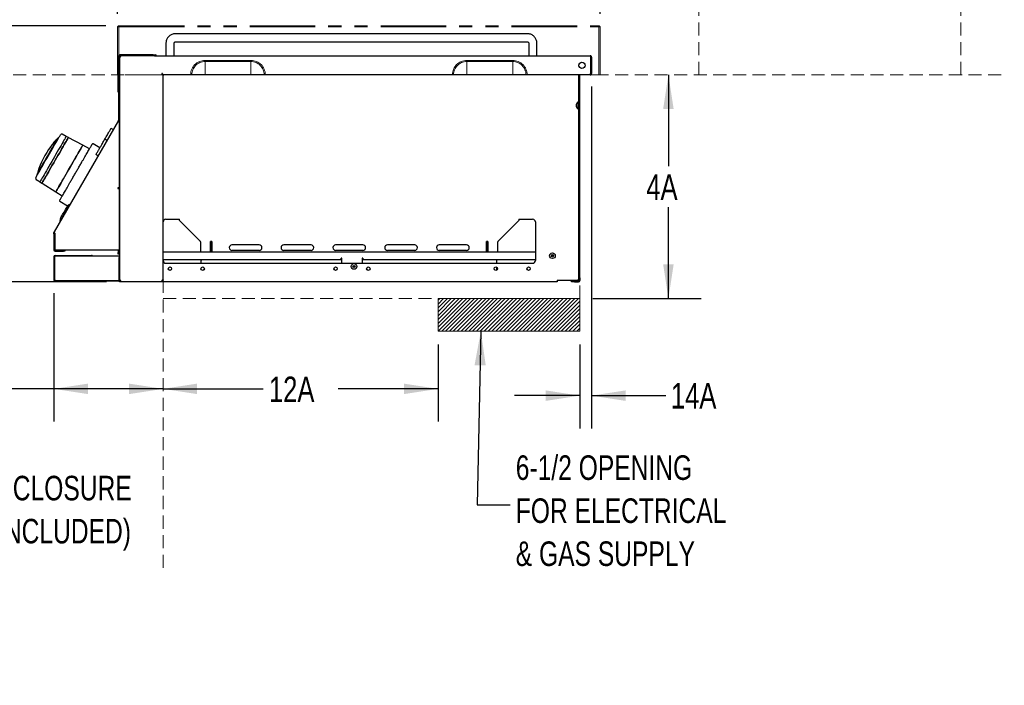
# Model space of a CAD drawing. Header units: inches. Extents: x 35 to 165, y 14 to 115.
# Tile 25 of 39: x 120 to 165, y 14 to 45. Entities that reach past the tile are written whole.
import ezdxf

# ---------------------------------------------------------------- set-up
doc = ezdxf.new("R2010")
doc.units = ezdxf.units.IN
doc.header["$LTSCALE"] = 12
doc.header["$MEASUREMENT"] = 0
doc.linetypes.add('HIDDEN', pattern=[0.075, 0.05, -0.025])
doc.linetypes.add('PHANTOM', pattern=[0.5, 0.25, -0.05, 0.05, -0.05, 0.05, -0.05])
doc.layers.add('FORMAT', color=7, linetype='Continuous')
doc.styles.add('SLDTEXTSTYLE0', font='TXT', dxfattribs={"width": 0.75})
doc.styles.add('SLDTEXTSTYLE1', font='TXT', dxfattribs={"width": 0.571429})
doc.dimstyles.new('SLDDIMSTYLE0', dxfattribs={"dimtxt": 1.17, "dimasz": 1.56, "dimexe": 0, "dimexo": 0.0625, "dimgap": 0.2925, "dimtad": 0, "dimtih": 1, "dimtoh": 1, "dimdec": 3, "dimrnd": 1e-09, "dimzin": 12, "dimdsep": 46, "dimlunit": 5, "dimtxsty": 'SLDTEXTSTYLE0', "dimsah": 1, "dimcen": 0.09, "dimadec": 0, "dimazin": 3, "dimtfac": 1, "dimtdec": 3, "dimtmove": 0, "dimatfit": 0, "dimfxl": 1, "dimfrac": 2, "dimtolj": 1, "dimtzin": 12, "dimarcsym": 0})
doc.dimstyles.new('SLDDIMSTYLE1', dxfattribs={"dimtxt": 1.17, "dimasz": 1.56, "dimexe": 0, "dimexo": 0.0625, "dimgap": 0.2925, "dimtad": 0, "dimtih": 1, "dimtoh": 1, "dimdec": 3, "dimrnd": 1e-09, "dimzin": 12, "dimdsep": 46, "dimlunit": 5, "dimtxsty": 'SLDTEXTSTYLE0', "dimsah": 1, "dimcen": 0.09, "dimadec": 0, "dimazin": 3, "dimtfac": 1, "dimtdec": 3, "dimtofl": 0, "dimtmove": 0, "dimatfit": 3, "dimfxl": 1, "dimfrac": 2, "dimtolj": 1, "dimtzin": 12, "dimarcsym": 0})
doc.dimstyles.new('SLDDIMSTYLE2', dxfattribs={"dimtxt": 0.18, "dimasz": 1.56, "dimexe": 0, "dimexo": 0.0625, "dimgap": 0, "dimtad": 0, "dimtih": 1, "dimtoh": 1, "dimdec": 0, "dimrnd": 1e-09, "dimzin": 0, "dimdsep": 46, "dimlunit": 5, "dimtxsty": 'Standard', "dimsah": 1, "dimcen": 0.09, "dimadec": 0, "dimazin": 0, "dimtfac": 1.56, "dimtdec": 0, "dimtofl": 0, "dimtmove": 0, "dimatfit": 3, "dimfxl": 1, "dimfrac": 2, "dimtolj": 1, "dimtzin": 0, "dimarcsym": 0})
doc.dimstyles.new('SLDDIMSTYLE3', dxfattribs={"dimtxt": 1.17, "dimasz": 1.56, "dimexe": 0, "dimexo": 0.0625, "dimgap": 0.2925, "dimtad": 0, "dimtih": 1, "dimtoh": 1, "dimdec": 3, "dimrnd": 1e-09, "dimzin": 12, "dimdsep": 46, "dimlunit": 5, "dimtxsty": 'SLDTEXTSTYLE0', "dimsah": 1, "dimcen": 0.09, "dimse1": 1, "dimadec": 0, "dimazin": 3, "dimtfac": 1, "dimtdec": 3, "dimtofl": 0, "dimtmove": 0, "dimatfit": 3, "dimfxl": 1, "dimfrac": 2, "dimtolj": 1, "dimtzin": 12, "dimarcsym": 0})
doc.dimstyles.new('SLDDIMSTYLE4', dxfattribs={"dimtxt": 1.17, "dimasz": 1.56, "dimexe": 0, "dimexo": 0.0625, "dimgap": 0.2925, "dimtad": 0, "dimtih": 1, "dimtoh": 1, "dimdec": 3, "dimrnd": 1e-09, "dimzin": 12, "dimdsep": 46, "dimlunit": 5, "dimtxsty": 'SLDTEXTSTYLE0', "dimsah": 1, "dimcen": 0.09, "dimse2": 1, "dimadec": 0, "dimazin": 3, "dimtfac": 1, "dimtdec": 3, "dimtmove": 0, "dimatfit": 0, "dimfxl": 1, "dimfrac": 2, "dimtolj": 1, "dimtzin": 12, "dimarcsym": 0})

# ---------------------------------------------------------------- blocks, each defined once
blk = doc.blocks.new('SW_NOTE_0')
at = {"layer": 'FORMAT', "color": 0, "char_height": 1.125, "attachment_point": 3, "style": 'SLDTEXTSTYLE0'}
for s, insert in [('FRONT OF ENCLOSURE', (15.504, 1.45)), ('(COUNTERTOP NOT INCLUDED)', (15.469, -0.522))]:
    blk.add_mtext(s, dxfattribs=dict(at, insert=insert))
blk = doc.blocks.new('_D_8')
at = {"layer": 'FORMAT'}
for p, q in [((121.563, 32.192), (121.563, 26.307)), ((121.563, 27.807), (118.967, 27.807)), ((126.57, 27.807), (121.563, 27.807))]:
    blk.add_line(p, q, dxfattribs=at)
for points in [[(121.563, 27.807), (123.123, 27.567), (123.123, 28.047)], [(126.57, 27.807), (125.01, 28.047), (125.01, 27.567)]]:
    blk.add_solid(points, dxfattribs=at)
at = {"layer": 'FORMAT', "insert": (115.8, 28.369), "char_height": 1.17, "attachment_point": 1, "style": 'SLDTEXTSTYLE0'}
blk.add_mtext('11A', dxfattribs=at)
blk = doc.blocks.new('_D_9')
at = {"layer": 'FORMAT'}
for p, q in [((139.171, 29.847), (139.171, 26.307)), ((126.57, 27.807), (131.154, 27.807)), ((139.171, 27.807), (134.587, 27.807))]:
    blk.add_line(p, q, dxfattribs=at)
for points in [[(126.57, 27.807), (128.13, 27.567), (128.13, 28.047)], [(139.171, 27.807), (137.611, 28.047), (137.611, 27.567)]]:
    blk.add_solid(points, dxfattribs=at)
at = {"layer": 'FORMAT', "insert": (131.419, 28.369), "char_height": 1.17, "attachment_point": 1, "style": 'SLDTEXTSTYLE0'}
blk.add_mtext('12A', dxfattribs=at)
blk = doc.blocks.new('_D_10')
at = {"layer": 'FORMAT'}
for p, q in [((117.251, 42.197), (117.251, 38.401)), ((117.251, 32.714), (117.251, 36.51)), ((123.97, 32.714), (115.751, 32.714))]:
    blk.add_line(p, q, dxfattribs=at)
for points in [[(117.251, 42.197), (117.011, 40.637), (117.491, 40.637)], [(117.251, 32.714), (117.491, 34.274), (117.011, 34.274)]]:
    blk.add_solid(points, dxfattribs=at)
at = {"layer": 'FORMAT', "insert": (115.8, 38.018), "char_height": 1.17, "attachment_point": 1, "style": 'SLDTEXTSTYLE0'}
blk.add_mtext('10A', dxfattribs=at)
blk = doc.blocks.new('_D_11')
at = {"layer": 'FORMAT'}
for p, q in [((149.732, 42.197), (149.732, 38.018)), ((149.732, 31.947), (149.732, 36.126)), ((146.271, 31.947), (151.232, 31.947))]:
    blk.add_line(p, q, dxfattribs=at)
for points in [[(149.732, 42.197), (149.492, 40.637), (149.972, 40.637)], [(149.732, 31.947), (149.972, 33.507), (149.492, 33.507)]]:
    blk.add_solid(points, dxfattribs=at)
at = {"layer": 'FORMAT', "insert": (148.718, 37.635), "char_height": 1.17, "attachment_point": 1, "style": 'SLDTEXTSTYLE0'}
blk.add_mtext('4A', dxfattribs=at)
blk = doc.blocks.new('_D_12')
at = {"layer": 'FORMAT'}
for p, q in [((146.207, 41.655), (146.207, 25.996)), ((145.671, 29.847), (145.671, 25.996)), ((145.671, 27.496), (142.671, 27.496)), ((146.207, 27.496), (149.607, 27.496))]:
    blk.add_line(p, q, dxfattribs=at)
for points in [[(145.671, 27.496), (144.111, 27.736), (144.111, 27.256)], [(146.207, 27.496), (147.767, 27.256), (147.767, 27.736)]]:
    blk.add_solid(points, dxfattribs=at)
at = {"layer": 'FORMAT', "insert": (149.844, 28.075), "char_height": 1.17, "attachment_point": 1, "style": 'SLDTEXTSTYLE0'}
blk.add_mtext('14A', dxfattribs=at)
blk = doc.blocks.new('_D_13')
at = {"layer": 'FORMAT'}
for p, q in [((115.751, 48.783), (117.251, 48.783)), ((117.251, 48.783), (117.251, 44.447)), ((123.942, 44.447), (115.751, 44.447)), ((117.251, 42.197), (117.251, 39.197))]:
    blk.add_line(p, q, dxfattribs=at)
for points in [[(117.251, 44.447), (117.491, 46.007), (117.011, 46.007)], [(117.251, 42.197), (117.011, 40.637), (117.491, 40.637)]]:
    blk.add_solid(points, dxfattribs=at)
at = {"layer": 'FORMAT', "insert": (112.927, 49.345), "char_height": 1.17, "attachment_point": 1, "style": 'SLDTEXTSTYLE0'}
blk.add_mtext('7A', dxfattribs=at)
blk = doc.blocks.new('SW_NOTE_0_8')
at = {"layer": 'FORMAT', "color": 0, "char_height": 1.125, "attachment_point": 1, "style": 'SLDTEXTSTYLE0'}
for s, insert in [('6-1/2 OPENING', (0.262, 2.261)), ('FOR ELECTRICAL', (0.262, 0.288)), ('& GAS SUPPLY', (0.262, -1.684))]:
    blk.add_mtext(s, dxfattribs=dict(at, insert=insert))
blk = doc.blocks.new('_D_14')
at = {"layer": 'FORMAT'}
for p, q in [((124.484, 44.989), (124.484, 49.727)), ((146.6, 44.989), (146.6, 49.727)), ((124.484, 48.227), (134.263, 48.227)), ((146.6, 48.227), (136.822, 48.227))]:
    blk.add_line(p, q, dxfattribs=at)
for points in [[(124.484, 48.227), (126.044, 47.987), (126.044, 48.467)], [(146.6, 48.227), (145.04, 48.467), (145.04, 47.987)]]:
    blk.add_solid(points, dxfattribs=at)
at = {"layer": 'FORMAT', "insert": (134.528, 48.79), "char_height": 1.17, "attachment_point": 1, "style": 'SLDTEXTSTYLE0'}
blk.add_mtext('8A', dxfattribs=at)

msp = doc.modelspace()

# ---------------------------------------------------------------- hatches: boundary and pattern name
at = {"layer": 'FORMAT'}
h = msp.add_hatch(dxfattribs=at)
h.set_pattern_fill('ANSI31', color=256, style=0)
h.paths.add_polyline_path([(139.1708, 30.4471), (145.6708, 30.4471), (145.6708, 31.9471), (139.1708, 31.9471)], flags=0)

# ---------------------------------------------------------------- linework, layer by layer
at = {"color": 7, "linetype": 'PHANTOM', "lineweight": 18}
for p, q in [((124.4843, 42.1971), (124.4843, 44.3891)), ((124.4843, 44.3891), (124.5423, 44.3891)), ((124.5423, 44.3891), (124.5423, 44.4471)), ((124.5423, 44.4471), (146.5423, 44.4471)), ((124.5423, 42.1971), (124.5423, 44.3891)), ((124.5423, 44.3891), (146.5423, 44.3891)), ((146.5423, 44.4471), (146.5423, 44.3891)), ((146.5423, 44.3891), (146.5423, 42.1971)), ((146.5423, 44.3891), (146.6003, 44.3891)), ((146.6003, 44.3891), (146.6003, 42.1971)), ((130.5936, 42.8576), (128.4911, 42.8576)), ((128.4911, 42.8055), (128.4911, 42.8576)), ((128.4911, 42.8055), (130.5936, 42.8055)), ((128.4911, 42.1971), (128.4911, 42.8055)), ((130.5936, 42.8055), (130.5936, 42.8576)), ((130.5936, 42.1971), (130.5936, 42.8055)), ((142.5936, 42.8576), (140.4911, 42.8576)), ((140.4911, 42.8055), (140.4911, 42.8576)), ((140.4911, 42.8055), (142.5936, 42.8055)), ((140.4911, 42.1971), (140.4911, 42.8055)), ((142.5936, 42.8055), (142.5936, 42.8576)), ((142.5936, 42.1971), (142.5936, 42.8055)), ((124.5423, 42.1971), (124.4843, 42.1971)), ((127.8306, 42.1971), (124.5423, 42.1971)), ((127.8306, 42.1971), (127.8827, 42.1971)), ((127.8827, 42.1971), (128.4911, 42.1971)), ((130.5936, 42.1971), (128.4911, 42.1971)), ((131.202, 42.1971), (130.5936, 42.1971)), ((131.202, 42.1971), (131.2541, 42.1971)), ((139.8306, 42.1971), (131.2541, 42.1971)), ((139.8306, 42.1971), (139.8827, 42.1971)), ((139.8827, 42.1971), (140.4911, 42.1971)), ((142.5936, 42.1971), (140.4911, 42.1971)), ((143.202, 42.1971), (142.5936, 42.1971)), ((143.202, 42.1971), (143.2541, 42.1971)), ((146.5423, 42.1971), (143.2541, 42.1971)), ((146.6003, 42.1971), (146.5423, 42.1971))]:
    msp.add_line(p, q, dxfattribs=at)
at = {"color": 7, "linetype": 'Continuous', "lineweight": 25}
for p, q in [((127.7011, 44.081), (127.1304, 44.081)), ((131.4511, 44.081), (127.7011, 44.081)), ((135.2011, 44.081), (131.4511, 44.081)), ((138.9511, 44.081), (135.2011, 44.081)), ((142.7011, 44.081), (138.9511, 44.081)), ((143.2717, 44.081), (142.7011, 44.081)), ((126.7001, 43.644), (126.7001, 43.0721)), ((127.0741, 43.0721), (127.0741, 43.644)), ((127.1304, 43.707), (127.7011, 43.707)), ((127.7011, 43.707), (131.4511, 43.707)), ((131.4511, 43.707), (135.2011, 43.707)), ((135.2011, 43.707), (138.9511, 43.707)), ((138.9511, 43.707), (142.7011, 43.707)), ((142.7011, 43.707), (143.2717, 43.707)), ((143.3281, 43.644), (143.3281, 43.0721)), ((143.7021, 43.0721), (143.7021, 43.644)), ((124.5223, 43.0521), (124.5223, 40.1165)), ((124.5613, 43.0521), (124.5613, 40.1165)), ((124.5703, 43.0721), (124.5703, 43.0341)), ((124.5703, 43.0241), (124.6083, 43.0241)), ((124.5703, 43.0241), (124.5703, 32.7637)), ((126.1098, 43.1111), (124.5813, 43.1111)), ((126.1098, 43.0721), (124.5813, 43.0721)), ((126.1098, 43.1111), (126.1723, 43.1111)), ((126.1722, 43.0721), (126.1098, 43.0721)), ((126.1722, 43.0721), (146.1488, 43.0721)), ((126.1723, 43.1111), (126.1723, 43.0721)), ((126.1723, 43.1111), (126.2133, 43.1111)), ((146.1653, 43.0141), (146.1653, 42.2551)), ((146.1688, 43.0141), (146.1688, 42.2551)), ((146.2068, 43.0141), (146.1688, 43.0141)), ((146.2068, 43.0141), (146.2068, 42.2551)), ((145.6328, 42.6008), (145.6328, 42.6684)), ((124.5023, 42.202), (124.5023, 42.3031)), ((124.5023, 42.202), (124.5023, 42.1754)), ((124.5023, 41.9773), (124.5023, 42.1754)), ((124.5023, 41.7141), (124.5023, 41.9773)), ((124.5093, 42.318), (124.5223, 42.318)), ((124.5093, 42.2033), (124.5223, 42.2033)), ((126.5703, 32.8001), (126.5703, 42.167)), ((146.1453, 42.1971), (126.6005, 42.1971)), ((145.6328, 32.8971), (145.6328, 42.1971)), ((145.6708, 32.8971), (145.6708, 42.1971)), ((146.1453, 42.1971), (146.1488, 42.1971)), ((146.1688, 42.2551), (146.2068, 42.2551)), ((124.5023, 41.573), (124.5023, 41.7141)), ((124.5023, 41.4322), (124.5023, 41.5704)), ((124.5093, 41.5497), (124.5223, 41.5497)), ((124.5093, 41.4105), (124.5223, 41.4105)), ((145.5828, 40.9459), (145.5828, 40.6461)), ((124.5197, 40.1065), (121.5713, 34.9998)), ((124.2793, 39.6901), (124.1821, 39.7418)), ((124.5197, 40.1065), (124.5534, 40.087)), ((124.5223, 40.1165), (124.5613, 40.1165)), ((124.5534, 40.047), (124.5534, 37.0171)), ((121.7777, 39.3018), (121.7676, 39.3071)), ((122.1286, 39.3756), (121.9465, 39.4724)), ((122.2252, 39.3268), (122.1298, 39.3776)), ((122.8859, 38.9731), (122.2241, 39.3249)), ((124.1092, 39.6156), (124.1206, 39.6354)), ((121.4198, 38.9128), (121.4243, 38.9187)), ((121.4887, 38.9975), (121.4498, 38.9509)), ((121.4507, 38.9521), (121.4547, 38.9572)), ((121.4538, 38.9561), (121.4539, 38.9561)), ((121.4873, 38.9998), (121.4539, 38.9563)), ((121.5987, 39.1347), (121.591, 39.1391)), ((121.6269, 39.1676), (121.6176, 39.1729)), ((121.6176, 39.1729), (121.6176, 39.1729)), ((122.8579, 38.9236), (122.8574, 38.9238)), ((123.1963, 38.8105), (122.8874, 38.9747)), ((123.671, 38.8566), (123.3583, 39.03)), ((123.9933, 39.1947), (123.8961, 39.2464)), ((123.5814, 38.4813), (123.488, 38.5397)), ((120.8049, 37.6397), (120.8146, 37.6336)), ((124.5703, 37.5308), (124.5534, 37.5405)), ((120.7512, 37.4021), (120.9261, 37.2928)), ((120.925, 37.2908), (121.0166, 37.2335)), ((121.0177, 37.2354), (121.6533, 36.8382)), ((124.5534, 37.0171), (124.4944, 37.0171)), ((124.4944, 37.0171), (124.4944, 36.9861)), ((124.5369, 37.0171), (124.5369, 36.9861)), ((124.5534, 37.3635), (124.5703, 37.354)), ((124.5672, 37.1933), (124.5534, 37.1795)), ((124.5703, 37.1933), (124.5672, 37.1933)), ((124.5672, 37.1933), (124.5672, 37.0358)), ((124.5672, 37.0358), (124.5672, 36.8783)), ((121.6527, 36.8361), (121.9494, 36.6507)), ((121.6818, 36.8875), (121.6822, 36.8872)), ((124.4944, 36.9861), (124.5534, 36.9861)), ((124.5534, 36.9861), (124.5534, 34.1601)), ((124.5534, 36.8921), (124.5672, 36.8783)), ((124.5672, 36.8783), (124.5703, 36.8783)), ((121.8402, 36.4007), (122.1904, 36.1903)), ((122.2759, 36.2478), (122.1932, 36.1951)), ((122.2879, 36.2409), (122.2759, 36.2478)), ((121.8471, 35.5956), (121.8428, 35.4977)), ((121.8428, 35.4977), (121.8548, 35.4908)), ((126.6953, 35.5791), (127.3203, 35.5791)), ((127.3261, 35.5296), (128.2857, 34.5606)), ((141.9175, 34.5606), (142.877, 35.5296)), ((142.9107, 35.5709), (142.8822, 35.5734)), ((142.8828, 35.5791), (143.5078, 35.5791)), ((142.9114, 35.5791), (142.9107, 35.5709)), ((143.6328, 35.4541), (143.6328, 33.6891)), ((121.5634, 34.9703), (121.5818, 34.9703)), ((121.5634, 34.9113), (121.5634, 34.9703)), ((121.6024, 34.9113), (121.5634, 34.9113)), ((121.5634, 34.9113), (121.5634, 34.1701)), ((121.6024, 34.9436), (121.6024, 34.9113)), ((121.6024, 34.9113), (121.6024, 34.1701)), ((121.6051, 34.2226), (121.6051, 34.9403)), ((128.2857, 34.5465), (128.2857, 34.5606)), ((128.2857, 34.5465), (128.2857, 34.138)), ((128.8082, 34.5673), (128.7457, 34.5673)), ((128.7457, 34.5673), (128.7457, 34.5606)), ((128.7457, 34.5465), (128.7457, 34.5606)), ((128.7457, 34.0851), (128.7457, 34.5465)), ((128.7518, 34.5622), (128.7468, 34.5673)), ((128.7576, 34.4489), (128.7576, 34.5481)), ((128.7576, 34.4489), (128.7576, 34.0851)), ((128.7956, 34.4489), (128.7576, 34.4489)), ((128.7956, 34.4489), (128.7956, 34.5481)), ((128.7956, 34.4489), (128.7956, 34.0851)), ((128.8082, 34.5606), (128.8082, 34.5673)), ((128.8082, 34.5606), (128.8082, 34.5465)), ((128.8082, 34.5465), (128.8082, 34.0851)), ((130.9766, 34.4047), (129.7266, 34.4047)), ((133.3516, 34.4047), (132.1016, 34.4047)), ((135.7266, 34.4047), (134.4766, 34.4047)), ((138.1016, 34.4047), (136.8516, 34.4047)), ((140.4766, 34.4047), (139.2266, 34.4047)), ((141.4575, 34.5673), (141.395, 34.5673)), ((141.395, 34.5673), (141.395, 34.5606)), ((141.395, 34.5465), (141.395, 34.5606)), ((141.395, 34.0851), (141.395, 34.5465)), ((141.4468, 34.5481), (141.4088, 34.5481)), ((141.4088, 34.0851), (141.4088, 34.5481)), ((141.4468, 34.0851), (141.4468, 34.5481)), ((141.4575, 34.5671), (141.4527, 34.5622)), ((141.4575, 34.5606), (141.4575, 34.5673)), ((141.4575, 34.5606), (141.4575, 34.5465)), ((141.4575, 34.5465), (141.4575, 34.0851)), ((141.9175, 34.5606), (141.9175, 34.5465)), ((141.9175, 34.138), (141.9175, 34.5465)), ((121.5634, 33.8656), (121.5634, 32.7916)), ((121.6214, 33.9236), (123.2884, 33.9236)), ((121.6224, 34.1501), (122.0009, 34.1501)), ((121.6224, 34.1111), (122.0009, 34.1111)), ((121.6459, 33.9036), (124.5031, 33.9036)), ((124.4944, 34.1601), (121.6676, 34.1601)), ((122.0009, 34.1501), (122.0634, 34.1501)), ((122.0634, 34.1111), (122.0009, 34.1111)), ((122.0634, 34.1501), (122.0634, 34.1111)), ((124.5534, 34.1601), (124.4944, 34.1601)), ((124.5031, 33.9036), (124.5611, 33.9036)), ((124.5144, 34.1601), (124.5144, 34.0486)), ((124.5144, 33.9861), (124.5144, 34.0486)), ((124.5534, 33.9861), (124.5144, 33.9861)), ((124.5534, 34.1601), (124.5534, 34.0486)), ((124.5534, 34.0486), (124.5534, 33.9861)), ((124.5611, 33.9036), (124.5611, 32.7786)), ((124.5611, 33.9006), (124.5703, 33.9006)), ((126.5703, 34.0851), (143.6328, 34.0851)), ((130.9766, 34.1547), (129.7266, 34.1547)), ((133.3516, 34.1547), (132.1016, 34.1547)), ((135.7266, 34.1547), (134.4766, 34.1547)), ((138.1016, 34.1547), (136.8516, 34.1547)), ((140.4766, 34.1547), (139.2266, 34.1547)), ((121.5834, 33.8411), (121.5834, 32.8411)), ((124.5611, 33.8207), (124.5703, 33.8207)), ((124.5614, 32.81), (124.5614, 33.8207)), ((126.5703, 33.7351), (134.7267, 33.7351)), ((126.6953, 33.5641), (143.5078, 33.5641)), ((128.3084, 33.6957), (128.3084, 33.7351)), ((128.3084, 33.5641), (128.3084, 33.6957)), ((134.7587, 33.7931), (134.7267, 33.7931)), ((134.7267, 33.7351), (134.7267, 33.7931)), ((134.7587, 33.5641), (134.7587, 33.7931)), ((135.7267, 33.7931), (135.6947, 33.7931)), ((135.6947, 33.7931), (135.6947, 33.5641)), ((135.7267, 33.7931), (135.7267, 33.7351)), ((135.7267, 33.7351), (143.6328, 33.7351)), ((141.8709, 33.5641), (141.8709, 33.6957)), ((128.3084, 33.2925), (128.3084, 33.3358)), ((141.8709, 33.2554), (141.8709, 33.3729)), ((121.6014, 32.7972), (121.6014, 32.7916)), ((121.6054, 32.7916), (121.6054, 32.7936)), ((121.6459, 32.7786), (124.5031, 32.7786)), ((123.3664, 32.752), (124.5164, 32.752)), ((124.5031, 32.7786), (124.5611, 32.7786)), ((124.5164, 32.752), (124.5164, 32.7786)), ((124.5164, 32.752), (124.5614, 32.752)), ((124.5611, 32.8631), (124.5614, 32.857)), ((124.5614, 32.79), (124.5611, 32.79)), ((124.5614, 32.81), (124.5614, 32.752)), ((124.5703, 32.752), (124.5614, 32.752)), ((124.5703, 32.7637), (124.6083, 32.7637)), ((124.5703, 32.7141), (124.5703, 32.7635)), ((144.6328, 32.7141), (124.5703, 32.7141)), ((124.6119, 32.7221), (124.6119, 32.7601)), ((124.6119, 32.7221), (126.5078, 32.7221)), ((126.5078, 32.7801), (126.5123, 32.7801)), ((126.5078, 32.7801), (126.5078, 32.7221)), ((126.5123, 32.7601), (126.5078, 32.7601)), ((126.5078, 32.7221), (126.5123, 32.7221)), ((126.5323, 32.7846), (126.5323, 32.7801)), ((126.5323, 32.7801), (126.5703, 32.7801)), ((126.5703, 32.7966), (126.5672, 32.7966)), ((126.5703, 32.7966), (126.5703, 32.8001)), ((126.5703, 32.7801), (126.5703, 32.7966)), ((144.6328, 32.7841), (145.5628, 32.7841)), ((144.6328, 32.7841), (144.6328, 32.7141)), ((145.2958, 32.7141), (145.2958, 32.7521)), ((145.2958, 32.7521), (145.4208, 32.7521)), ((145.4208, 32.7141), (145.2958, 32.7141)), ((145.4208, 32.7521), (145.6128, 32.7521)), ((145.4208, 32.7141), (145.6128, 32.7141)), ((145.6328, 32.7841), (145.5628, 32.7841)), ((145.6328, 32.8293), (145.6328, 32.8971)), ((145.6328, 32.7841), (145.6328, 32.8293)), ((145.6328, 32.7721), (145.6328, 32.7841)), ((145.6708, 32.7721), (145.6328, 32.7721)), ((145.6708, 32.8971), (145.6708, 32.7721))]:
    msp.add_line(p, q, dxfattribs=at)
at = {"color": 7, "linetype": 'Continuous', "lineweight": 25, "flags": 128}
for points in [[(124.5737, 43.0335), (124.5714, 43.0254), (124.5712, 43.0241)], [(124.6104, 43.023), (124.6099, 43.0218), (124.6098, 43.0217)], [(122.1298, 39.3776), (122.1289, 39.376), (122.1218, 39.3638), (122.1078, 39.3395), (122.087, 39.3035), (122.0596, 39.256), (122.026, 39.1978), (121.9865, 39.1294), (121.9417, 39.0517), (121.8919, 38.9656), (121.838, 38.8721), (121.7803, 38.7723), (121.7197, 38.6673), (121.6569, 38.5585), (121.5925, 38.447), (121.5274, 38.3342), (121.4623, 38.2214), (121.3979, 38.1099), (121.335, 38.001), (121.2744, 37.8961), (121.2168, 37.7963), (121.1628, 37.7028), (121.1131, 37.6166), (121.0683, 37.539), (121.0288, 37.4706), (120.9952, 37.4123), (120.9678, 37.3649), (120.9469, 37.3288), (120.9329, 37.3045), (120.9259, 37.2923), (120.925, 37.2908)], [(121.2962, 38.4677), (121.3595, 38.5775), (121.4221, 38.6859), (121.4831, 38.7916), (121.5418, 38.8932), (121.5974, 38.9894), (121.6492, 39.0791), (121.6965, 39.1611), (121.7388, 39.2344), (121.7755, 39.298), (121.8063, 39.3512), (121.8306, 39.3933), (121.8481, 39.4237), (121.8588, 39.4421), (121.8623, 39.4483)], [(122.2233, 39.3254), (122.2224, 39.3239), (122.2153, 39.3116), (122.2013, 39.2873), (122.1804, 39.2512), (122.153, 39.2037), (122.1193, 39.1454), (122.0798, 39.0769), (122.0349, 38.9991), (121.9851, 38.9129), (121.9311, 38.8193), (121.8734, 38.7193), (121.8127, 38.6142), (121.7497, 38.5052), (121.6853, 38.3936), (121.6201, 38.2807)], [(121.6209, 38.2802), (121.6862, 38.3933), (121.7508, 38.5052), (121.8139, 38.6144), (121.8746, 38.7197), (121.9325, 38.8198), (121.9866, 38.9136), (122.0365, 39), (122.0815, 39.0779), (122.1211, 39.1465), (122.1548, 39.2049), (122.1823, 39.2525), (122.2032, 39.2887), (122.2172, 39.313), (122.2243, 39.3253), (122.2252, 39.3268)], [(121.7165, 39.2613), (121.7129, 39.2552), (121.7024, 39.2369), (121.685, 39.2067), (121.661, 39.1652), (121.6308, 39.1129), (121.5948, 39.0506), (121.5538, 38.9795), (121.5082, 38.9005), (121.4588, 38.815), (121.4064, 38.7243), (121.3518, 38.6297), (121.2959, 38.5329), (121.2396, 38.4353), (121.1837, 38.3385), (121.1291, 38.2439), (121.0767, 38.1532), (121.0273, 38.0676), (120.9817, 37.9887), (120.9406, 37.9175), (120.9047, 37.8553), (120.8745, 37.803), (120.8505, 37.7615), (120.8331, 37.7313), (120.8226, 37.713), (120.819, 37.7069)], [(121.4237, 38.918), (121.4193, 38.9121), (121.4191, 38.9118), (121.4189, 38.9115), (121.4187, 38.9113), (121.4185, 38.911), (121.4183, 38.9107), (121.4181, 38.9105), (121.4179, 38.9102), (121.4177, 38.9099)], [(121.6057, 39.1582), (121.5961, 39.1461), (121.5904, 39.1389)], [(122.8874, 38.9747), (122.8872, 38.9743), (122.8819, 38.9653), (122.8698, 38.9442), (122.8508, 38.9113), (122.8252, 38.8671), (122.7934, 38.8119), (122.7556, 38.7465), (122.7124, 38.6715), (122.6641, 38.5879), (122.6113, 38.4965), (122.5547, 38.3985), (122.4949, 38.2948), (122.4325, 38.1867), (122.3682, 38.0755), (122.3029, 37.9623), (122.2372, 37.8485), (122.1718, 37.7353), (122.1076, 37.6241), (122.0452, 37.516), (121.9854, 37.4124), (121.9288, 37.3143), (121.876, 37.2229), (121.8277, 37.1393), (121.7844, 37.0643), (121.7467, 36.9989), (121.7148, 36.9438), (121.6893, 36.8995), (121.6703, 36.8666), (121.6581, 36.8456), (121.6529, 36.8365), (121.6527, 36.8361)], [(121.6533, 36.8382), (121.6542, 36.8398), (121.6612, 36.8518), (121.675, 36.8759), (121.6956, 36.9115), (121.7228, 36.9585), (121.7561, 37.0162), (121.7952, 37.0839), (121.8397, 37.161), (121.889, 37.2465), (121.9427, 37.3395), (122.0001, 37.4389), (122.0605, 37.5436), (122.1233, 37.6523), (122.1878, 37.764), (122.2532, 37.8772), (122.3188, 37.9908), (122.3838, 38.1034), (122.4475, 38.2138), (122.5092, 38.3207), (122.5682, 38.4229), (122.6238, 38.5192), (122.6754, 38.6086), (122.7224, 38.69), (122.7643, 38.7625), (122.8006, 38.8253), (122.8308, 38.8777), (122.8547, 38.9191), (122.8719, 38.949), (122.8824, 38.967), (122.8859, 38.9731), (122.8859, 38.9731)], [(120.73, 37.487), (120.7335, 37.4932), (120.7442, 37.5116), (120.7618, 37.5421), (120.7861, 37.5842), (120.8168, 37.6374), (120.8535, 37.701), (120.8958, 37.7743), (120.9432, 37.8563), (120.9949, 37.946), (121.0505, 38.0422), (121.1092, 38.1438), (121.1702, 38.2495), (121.2328, 38.3579), (121.2962, 38.4677)], [(121.0166, 37.2335), (121.0175, 37.2351), (121.0246, 37.2473), (121.0387, 37.2717), (121.0595, 37.3079), (121.087, 37.3555), (121.1208, 37.4139), (121.1604, 37.4825), (121.2053, 37.5604), (121.2552, 37.6468), (121.3094, 37.7406), (121.3672, 37.8407), (121.428, 37.946), (121.491, 38.0552), (121.5556, 38.167), (121.6209, 38.2802)], [(121.6201, 38.2807), (121.5549, 38.1677), (121.4904, 38.0561), (121.4275, 37.9471), (121.3668, 37.842), (121.3091, 37.742), (121.2551, 37.6484), (121.2053, 37.5622), (121.1604, 37.4844), (121.1208, 37.4159), (121.0872, 37.3576), (121.0597, 37.3101), (121.0389, 37.274), (121.0249, 37.2497), (121.0178, 37.2375), (121.0169, 37.2359)], [(124.5703, 37.4336), (124.5603, 37.4162), (124.5534, 37.4043)], [(121.8428, 35.4977), (121.8463, 35.5037), (121.8567, 35.5216), (121.8735, 35.5508), (121.8963, 35.5903), (121.9244, 35.6389), (121.9568, 35.695), (121.9925, 35.7568), (122.0303, 35.8224), (122.0691, 35.8896), (122.1076, 35.9562), (122.1445, 36.0201), (122.1787, 36.0794), (122.209, 36.1319), (122.2346, 36.1762), (122.2545, 36.2106), (122.2681, 36.2343), (122.275, 36.2463), (122.2759, 36.2478)], [(121.8471, 35.5956), (121.8507, 35.6018), (121.8611, 35.6199), (121.8781, 35.6494), (121.9009, 35.6889), (121.9286, 35.7368), (121.9601, 35.7913), (121.994, 35.85), (122.0289, 35.9106), (122.0635, 35.9705), (122.0964, 36.0274), (122.1261, 36.0788), (122.1515, 36.1228), (122.1715, 36.1574), (122.1853, 36.1814), (122.1923, 36.1936), (122.1932, 36.1951)], [(128.3148, 33.7351), (128.3108, 33.7201), (128.3084, 33.6957)], [(141.8709, 33.6957), (141.8685, 33.7201), (141.8645, 33.7351)]]:
    msp.add_lwpolyline(points, dxfattribs=at)
at = {"color": 7, "linetype": 'Continuous', "lineweight": 25}
for centre, radius in [((145.7693, 42.6346), 0.1406), ((144.4142, 33.9101), 0.13), ((144.4142, 33.9101), 0.0475), ((144.4142, 33.9101), 0.0415), ((135.3203, 33.4181), 0.13), ((135.3203, 33.4181), 0.0475), ((135.3203, 33.4181), 0.0415), ((126.8828, 33.3141), 0.0775), ((128.3828, 33.3141), 0.0775), ((134.4766, 33.3141), 0.0775), ((135.9766, 33.3141), 0.0775), ((141.8203, 33.3141), 0.0775), ((143.3203, 33.3141), 0.0775)]:
    msp.add_circle(centre, radius, dxfattribs=at)
at = {"color": 7, "linetype": 'PHANTOM', "lineweight": 18}
for centre, radius, start, end in [((124.5423, 44.3891), 0.058, 90, 180), ((124.5423, 44.3891), 0.02, 90, 180), ((146.5423, 44.3891), 0.058, 0, 90), ((146.5423, 44.3891), 0.02, 0, 90), ((128.4911, 42.1971), 0.6605, 90, 180), ((128.4911, 42.1971), 0.6084, 90, 180), ((130.5936, 42.1971), 0.6605, 0, 90), ((130.5936, 42.1971), 0.6084, 0, 90), ((140.4911, 42.1971), 0.6605, 90, 180), ((140.4911, 42.1971), 0.6084, 90, 180), ((142.5936, 42.1971), 0.6605, 0, 90), ((142.5936, 42.1971), 0.6084, 0, 90)]:
    msp.add_arc(centre, radius, start, end, dxfattribs=at)
at = {"color": 7, "linetype": 'Continuous', "lineweight": 25}
for centre, radius, start, end in [((124.5813, 43.0521), 0.059, 90, 180), ((124.5813, 43.0521), 0.02, 90, 180), ((126.2133, 43.0521), 0.059, 19.81493, 90), ((124.5803, 42.4082), 0.019, 180, 238.24314), ((126.5258, 42.2417), 0.019, 45, 225), ((124.5803, 40.7604), 0.019, 121.75686, 180), ((145.6885, 40.7951), 0.1875, 132.09211, 227.90789), ((124.5023, 40.1165), 0.02, 330, 0), ((124.5023, 40.1165), 0.059, 330, 0), ((125.5807, 35.9906), 5.0628, 139.11432, 139.73116), ((121.7621, 39.2967), 0.0118, 62, 139.11432), ((121.9169, 39.4168), 0.063, 62, 150), ((124.515, 36.6093), 3.8583, 143.39497, 162.93763), ((124.515, 36.6093), 3.8583, 137.06237, 138.69902), ((121.6991, 39.2294), 0.0119, 64.23578, 137.06237), ((121.7267, 39.2554), 0.0118, 139.73116, 150), ((123.3432, 39.0029), 0.031, 61, 150), ((120.7845, 37.4555), 0.063, 150, 238), ((120.8112, 37.6497), 0.0118, 160.88568, 238), ((125.5836, 35.9957), 5.0628, 160.26884, 160.88568), ((120.8292, 37.701), 0.0118, 150, 160.26884), ((120.8379, 37.7378), 0.0119, 162.93763, 235.76422), ((121.8562, 36.4273), 0.031, 150, 239), ((126.6953, 35.4541), 0.125, 90, 180), ((143.5078, 35.4541), 0.125, 0, 90), ((121.6224, 34.9703), 0.059, 150, 180), ((128.7376, 34.5481), 0.02, 0, 45), ((128.7376, 34.5481), 0.058, 0, 19.30847), ((129.7266, 34.2797), 0.125, 90, 270), ((130.9766, 34.2797), 0.125, 270, 90), ((132.1016, 34.2797), 0.125, 90, 270), ((133.3516, 34.2797), 0.125, 270, 90), ((134.4766, 34.2797), 0.125, 90, 270), ((135.7266, 34.2797), 0.125, 270, 90), ((136.8516, 34.2797), 0.125, 90, 270), ((138.1016, 34.2797), 0.125, 270, 90), ((139.2266, 34.2797), 0.125, 90, 270), ((140.4766, 34.2797), 0.125, 270, 90), ((141.4668, 34.5481), 0.058, 160.69153, 180), ((141.4668, 34.5481), 0.02, 135, 180), ((121.6224, 34.1701), 0.059, 180, 270), ((121.6214, 33.8656), 0.058, 90, 180), ((121.6459, 33.8411), 0.0625, 90, 180), ((121.6224, 34.1701), 0.02, 180, 270), ((121.6676, 34.2226), 0.0625, 180, 270), ((123.2884, 33.8656), 0.058, 40.93272, 90), ((128.4107, 34.138), 0.125, 180, 205.01868), ((141.7925, 34.138), 0.125, 334.98132, 0), ((126.6953, 33.6891), 0.125, 180, 270), ((143.5078, 33.6891), 0.125, 270, 0), ((121.6034, 32.7916), 0.04, 180, 341.33078), ((121.6459, 32.8411), 0.0625, 180, 270), ((121.6034, 32.7916), 0.00197, 180, 360), ((123.3664, 32.81), 0.058, 212.69183, 270), ((145.6128, 32.7721), 0.058, 270, 0), ((145.6128, 32.7721), 0.02, 270, 0)]:
    msp.add_arc(centre, radius, start, end, dxfattribs=at)
for points, knots in [([(127.1304, 44.081), (127.1135, 44.0804), (127.0724, 44.0789), (127.0082, 44.065), (126.9403, 44.0384), (126.8779, 44.0004), (126.8226, 43.9524), (126.7761, 43.8956), (126.7395, 43.8317), (126.7141, 43.7624), (126.7018, 43.6989), (126.7005, 43.6591), (126.7001, 43.644)], [0, 0, 0, 0, 0.0748661, 0.1818819, 0.2889025, 0.395944, 0.5030811, 0.6103736, 0.717863, 0.8255669, 0.9334811, 1, 1, 1, 1]), ([(143.7021, 43.644), (143.7015, 43.6608), (143.7001, 43.7022), (143.6866, 43.7674), (143.6603, 43.8367), (143.6226, 43.9006), (143.5749, 43.9572), (143.5184, 44.0047), (143.4548, 44.0418), (143.3861, 44.0673), (143.3242, 44.0794), (143.2858, 44.0806), (143.2717, 44.081)], [0, 0, 0, 0, 0.0736569, 0.1818525, 0.290165, 0.3984556, 0.5066557, 0.6147053, 0.7225583, 0.830193, 0.9376133, 1, 1, 1, 1]), ([(127.0741, 43.644), (127.0742, 43.6466), (127.0745, 43.6558), (127.0788, 43.6716), (127.0892, 43.6885), (127.1047, 43.7013), (127.1191, 43.7065), (127.128, 43.7069), (127.1304, 43.707)], [0, 0, 0, 0, 0.07001238, 0.24417435, 0.4311435, 0.64371272, 0.90331247, 1, 1, 1, 1]), ([(143.2717, 43.707), (143.2737, 43.7069), (143.2828, 43.7066), (143.2979, 43.7014), (143.3143, 43.6871), (143.3245, 43.6689), (143.3279, 43.6538), (143.328, 43.6456), (143.3281, 43.644)], [0, 0, 0, 0, 0.0791681, 0.3627854, 0.5934997, 0.7835931, 0.9560288, 1, 1, 1, 1]), ([(124.6283, 43.0141), (124.6235, 43.0168), (124.6187, 43.0194), (124.609, 43.0242), (124.6042, 43.0264), (124.5896, 43.032), (124.5801, 43.0341), (124.5703, 43.0341)], [0, 0, 0, 0, 0.25, 0.25, 0.5, 0.5, 1, 1, 1, 1]), ([(124.5703, 43.0241), (124.5703, 43.0233), (124.5718, 43.0225), (124.5777, 43.0208), (124.582, 43.02), (124.5927, 43.0183), (124.5991, 43.0175), (124.6132, 43.0158), (124.6207, 43.015), (124.6283, 43.0141)], [0, 0, 0, 0, 0.25, 0.25, 0.5, 0.5, 0.75, 0.75, 1, 1, 1, 1]), ([(124.6283, 43.0141), (124.6234, 43.0219), (124.6136, 43.0374), (124.5988, 43.0565), (124.5878, 43.0675), (124.5817, 43.0689), (124.5806, 43.0692)], [0, 0, 0, 0, 0.3095943, 0.6193985, 0.9292035, 1, 1, 1, 1]), ([(124.6083, 43.0241), (124.6083, 43.0225), (124.6105, 43.0208), (124.6179, 43.0175), (124.6231, 43.0158), (124.6283, 43.0141)], [0, 0, 0, 0, 0.5, 0.5, 1, 1, 1, 1]), ([(146.1488, 43.0721), (146.1502, 43.0721), (146.1516, 43.0706), (146.1543, 43.0648), (146.1557, 43.0605), (146.1584, 43.0498), (146.1598, 43.0433), (146.1626, 43.0293), (146.1639, 43.0217), (146.1653, 43.0141)], [0, 0, 0, 0, 0.25, 0.25, 0.5, 0.5, 0.75, 0.75, 1, 1, 1, 1]), ([(146.2068, 43.0141), (146.206, 43.0217), (146.2042, 43.0369), (146.1908, 43.0561), (146.1716, 43.0695), (146.1564, 43.0713), (146.1488, 43.0721)], [0, 0, 0, 0, 0.2500007, 0.4999991, 0.7499992, 1, 1, 1, 1]), ([(146.1688, 43.0141), (146.1685, 43.0167), (146.1678, 43.0218), (146.165, 43.0269), (146.1627, 43.0284), (146.1626, 43.0285)], [0, 0, 0, 0, 0.4871238, 0.9742826, 1, 1, 1, 1]), ([(124.5023, 42.3031), (124.5023, 42.3031), (124.5023, 42.3042), (124.5026, 42.3085), (124.5037, 42.3133), (124.5066, 42.3169), (124.508, 42.3177), (124.5087, 42.3179), (124.5091, 42.3179), (124.5093, 42.318)], [0, 0, 0, 0, 0.0048161, 0.1839514, 0.7661666, 0.9111938, 0.9560825, 0.9809898, 1, 1, 1, 1]), ([(124.5023, 42.1754), (124.5023, 42.1755), (124.5023, 42.1818), (124.5031, 42.1906), (124.5054, 42.1994), (124.5075, 42.2025), (124.5084, 42.2031), (124.5089, 42.2033), (124.5092, 42.2033), (124.5093, 42.2033)], [0, 0, 0, 0, 0.0038344, 0.6246075, 0.9070487, 0.9662307, 0.9834481, 0.9927747, 1, 1, 1, 1]), ([(126.5123, 42.2283), (126.5199, 42.2232), (126.5275, 42.2181), (126.5415, 42.2078), (126.548, 42.2027), (126.5587, 42.1925), (126.563, 42.1874), (126.5688, 42.1772), (126.5703, 42.1721), (126.5703, 42.167)], [0, 0, 0, 0, 0.25, 0.25, 0.5, 0.5, 0.75, 0.75, 1, 1, 1, 1]), ([(126.6005, 42.1971), (126.5954, 42.1971), (126.5903, 42.1986), (126.58, 42.2045), (126.5749, 42.2088), (126.5647, 42.2195), (126.5596, 42.2259), (126.5494, 42.2399), (126.5443, 42.2475), (126.5392, 42.2551)], [0, 0, 0, 0, 0.25, 0.25, 0.5, 0.5, 0.75, 0.75, 1, 1, 1, 1]), ([(146.1653, 42.2551), (146.1636, 42.2475), (146.162, 42.2399), (146.1586, 42.2259), (146.157, 42.2195), (146.1536, 42.2088), (146.152, 42.2045), (146.1486, 42.1986), (146.147, 42.1971), (146.1453, 42.1971)], [0, 0, 0, 0, 0.25, 0.25, 0.5, 0.5, 0.75, 0.75, 1, 1, 1, 1]), ([(146.1488, 42.1971), (146.1564, 42.1971), (146.164, 42.1986), (146.178, 42.2045), (146.1845, 42.2088), (146.1952, 42.2195), (146.1995, 42.2259), (146.2053, 42.2399), (146.2068, 42.2475), (146.2068, 42.2551)], [0, 0, 0, 0, 0.25, 0.25, 0.5, 0.5, 0.75, 0.75, 1, 1, 1, 1]), ([(146.162, 42.2403), (146.1623, 42.2405), (146.1648, 42.2421), (146.1678, 42.2474), (146.1685, 42.2526), (146.1688, 42.2551)], [0, 0, 0, 0, 0.072678, 0.5363257, 1, 1, 1, 1]), ([(124.5093, 41.5497), (124.5092, 41.5497), (124.5087, 41.5498), (124.508, 41.5501), (124.5067, 41.5512), (124.5039, 41.5562), (124.5027, 41.5637), (124.5023, 41.5704), (124.5023, 41.573), (124.5023, 41.573)], [0, 0, 0, 0, 0.0157777, 0.0363484, 0.0732464, 0.1912286, 0.6964965, 0.9953259, 1, 1, 1, 1]), ([(124.5093, 41.4105), (124.5092, 41.4105), (124.5088, 41.4105), (124.5081, 41.4108), (124.5069, 41.4117), (124.5041, 41.4162), (124.5028, 41.4231), (124.5023, 41.4297), (124.5023, 41.4321), (124.5023, 41.4322)], [0, 0, 0, 0, 0.0144553, 0.03333073, 0.06768737, 0.18157154, 0.69214339, 0.99549576, 1, 1, 1, 1]), ([(145.6328, 40.9744), (145.632, 40.9723), (145.6303, 40.968), (145.616, 40.9589), (145.5971, 40.9497), (145.5783, 40.9413), (145.5681, 40.9366), (145.5628, 40.9343)], [0, 0, 0, 0, 0.2124582, 0.449292, 0.7111457, 0.852329, 1, 1, 1, 1]), ([(145.5628, 40.656), (145.57, 40.6526), (145.5854, 40.6452), (145.6085, 40.6354), (145.6239, 40.6273), (145.6316, 40.6208), (145.6324, 40.6175), (145.6328, 40.6159)], [0, 0, 0, 0, 0.2034259, 0.4373026, 0.7021074, 0.8470653, 1, 1, 1, 1]), ([(124.1023, 39.6037), (124.1146, 39.625), (124.1392, 39.6676), (124.1637, 39.7099), (124.1793, 39.737), (124.1812, 39.7402), (124.1821, 39.7418)], [0, 0, 0, 0, 0.2523917, 0.5047942, 0.7493941, 1, 1, 1, 1]), ([(124.5197, 40.1065), (124.519, 40.1035), (124.5176, 40.0977), (124.5251, 40.0833), (124.5377, 40.0661), (124.5482, 40.0534), (124.5534, 40.047)], [0, 0, 0, 0, 0.2499968, 0.5000032, 0.7499963, 1, 1, 1, 1]), ([(124.5534, 40.087), (124.5522, 40.0843), (124.5499, 40.079), (124.5496, 40.0692), (124.5509, 40.0584), (124.5526, 40.0508), (124.5534, 40.047)], [0, 0, 0, 0, 0.2499966, 0.4999986, 0.7499956, 1, 1, 1, 1]), ([(123.8961, 39.2464), (123.9168, 39.2823), (123.9583, 39.3542), (124.0135, 39.4499), (124.0628, 39.5352), (124.0891, 39.5807), (124.1023, 39.6037)], [0, 0, 0, 0, 0.2572348, 0.5145353, 0.7543838, 1, 1, 1, 1]), ([(121.4561, 38.9596), (121.448, 38.9493), (121.4324, 38.9294), (121.4232, 38.9173), (121.4188, 38.9114)], [0, 0, 0, 0, 0.5196568, 1, 1, 1, 1]), ([(121.4188, 38.9114), (121.4188, 38.9114), (121.4188, 38.9114), (121.4188, 38.9114), (121.4189, 38.9115), (121.419, 38.9117), (121.4192, 38.9119), (121.4194, 38.9122), (121.4196, 38.9124), (121.4197, 38.9126), (121.4198, 38.9127), (121.4198, 38.9128)], [0, 0, 0, 0, 0.1185322, 0.2370651, 0.3554818, 0.4743188, 0.5936882, 0.7140115, 0.8345147, 0.9551804, 1, 1, 1, 1]), ([(121.4498, 38.9509), (121.4498, 38.9509), (121.4497, 38.9508), (121.4497, 38.9508), (121.4498, 38.9509), (121.4499, 38.951), (121.45, 38.9513), (121.4502, 38.9515), (121.4505, 38.9518), (121.4506, 38.952), (121.4507, 38.9521)], [0, 0, 0, 0, 0.1227938, 0.2456398, 0.3679536, 0.490043, 0.6129539, 0.7364956, 0.8612357, 1, 1, 1, 1]), ([(121.4547, 38.9574), (121.4546, 38.9573), (121.4545, 38.9572), (121.4543, 38.9569), (121.4541, 38.9566), (121.4539, 38.9564), (121.4538, 38.9562), (121.4538, 38.9561), (121.4538, 38.9561), (121.4539, 38.9562), (121.4539, 38.9563)], [0, 0, 0, 0, 0.1255961, 0.2512238, 0.3766893, 0.5019128, 0.6265531, 0.7505928, 0.8742642, 1, 1, 1, 1]), ([(121.4547, 38.9574), (121.4638, 38.9697), (121.4757, 38.9859), (121.4888, 39.0035), (121.4918, 39.0076)], [0, 0, 0, 0, 0.7663786, 1, 1, 1, 1]), ([(121.5458, 39.0777), (121.5414, 39.0718), (121.5327, 39.0599), (121.5169, 39.0386), (121.5009, 39.0174), (121.4918, 39.0057), (121.4873, 38.9998)], [0, 0, 0, 0, 0.2492541, 0.4985592, 0.7489547, 1, 1, 1, 1]), ([(121.552, 39.0756), (121.5473, 39.0696), (121.5378, 39.0576), (121.5207, 39.0363), (121.5034, 39.0151), (121.4936, 39.0034), (121.4887, 38.9975)], [0, 0, 0, 0, 0.2496954, 0.4993074, 0.7508254, 1, 1, 1, 1]), ([(121.4918, 39.0076), (121.5043, 39.0244), (121.5293, 39.0579), (121.5641, 39.1041), (121.5817, 39.1271), (121.5899, 39.1378)], [0, 0, 0, 0, 0.3488051, 0.6976557, 1, 1, 1, 1]), ([(121.5909, 39.1391), (121.5818, 39.1268), (121.5692, 39.1098), (121.5509, 39.0848), (121.5458, 39.0777)], [0, 0, 0, 0, 0.7187594, 1, 1, 1, 1]), ([(121.6038, 39.1408), (121.595, 39.13), (121.5812, 39.113), (121.5598, 39.0855), (121.552, 39.0756)], [0, 0, 0, 0, 0.63599239, 1, 1, 1, 1]), ([(121.5909, 39.1391), (121.5909, 39.1391), (121.591, 39.1391), (121.591, 39.1391), (121.5909, 39.139), (121.5907, 39.1389), (121.5906, 39.1386), (121.5904, 39.1384), (121.5901, 39.1381), (121.59, 39.1379), (121.5899, 39.1378), (121.5899, 39.1378)], [0, 0, 0, 0, 0.1164009, 0.2327672, 0.3490777, 0.4658925, 0.5839784, 0.703147, 0.8231277, 0.9427661, 1, 1, 1, 1]), ([(121.6176, 39.1729), (121.6132, 39.1675), (121.6074, 39.1606), (121.5957, 39.1455), (121.593, 39.142)], [0, 0, 0, 0, 0.7689341, 1, 1, 1, 1]), ([(121.6165, 39.1558), (121.6158, 39.155), (121.612, 39.1508), (121.6046, 39.142), (121.5985, 39.1348)], [0, 0, 0, 0, 0.1880305, 1, 1, 1, 1]), ([(121.6026, 39.1395), (121.6027, 39.1396), (121.6028, 39.1397), (121.603, 39.14), (121.6032, 39.1402), (121.6034, 39.1405), (121.6036, 39.1407), (121.6038, 39.1408), (121.6038, 39.1409), (121.6038, 39.1409), (121.6038, 39.1409), (121.6038, 39.1408)], [0, 0, 0, 0, 0.11755473, 0.23493134, 0.3537048, 0.47378784, 0.59364558, 0.71197248, 0.82821731, 0.94256784, 1, 1, 1, 1]), ([(122.5729, 37.7306), (122.6031, 37.7829), (122.6645, 37.8892), (122.7565, 38.0486), (122.8407, 38.1944), (122.9155, 38.324), (122.9809, 38.4373), (123.0425, 38.544), (123.0995, 38.6428), (123.151, 38.7319), (123.196, 38.8098), (123.2342, 38.876), (123.2683, 38.9351), (123.2953, 38.9819), (123.3132, 39.0128), (123.3153, 39.0165), (123.3164, 39.0184)], [0, 0, 0, 0, 0.0776317, 0.1576628, 0.2399514, 0.3042748, 0.3686069, 0.4342988, 0.4999998, 0.5656919, 0.631393, 0.6957165, 0.7600485, 0.8423293, 0.9223662, 1, 1, 1, 1]), ([(123.488, 38.5397), (123.4897, 38.5426), (123.4925, 38.5474), (123.5106, 38.5788), (123.531, 38.6142), (123.5572, 38.6595), (123.5868, 38.7108), (123.6198, 38.7679), (123.6548, 38.8285), (123.6795, 38.8714), (123.6921, 38.8931)], [0, 0, 0, 0, 0.1993661, 0.3186944, 0.441807, 0.5556703, 0.6733648, 0.7786625, 0.8876465, 1, 1, 1, 1]), ([(123.6921, 38.8931), (123.7132, 38.9297), (123.7556, 39.0031), (123.8128, 39.1022), (123.8591, 39.1824), (123.8903, 39.2364), (123.8942, 39.2431), (123.8961, 39.2464)], [0, 0, 0, 0, 0.189432, 0.3788243, 0.5771687, 0.7932096, 1, 1, 1, 1]), ([(121.8294, 36.4428), (121.8304, 36.4446), (121.8326, 36.4484), (121.8504, 36.4793), (121.8775, 36.5261), (121.9116, 36.5851), (121.9498, 36.6513), (121.9947, 36.7292), (122.0462, 36.8183), (122.1032, 36.9171), (122.1649, 37.0239), (122.2303, 37.1372), (122.3051, 37.2667), (122.3892, 37.4125), (122.4813, 37.5719), (122.5426, 37.6782), (122.5729, 37.7306)], [0, 0, 0, 0, 0.0776258, 0.1576629, 0.2399514, 0.3042747, 0.3686069, 0.4342989, 0.5000001, 0.5656921, 0.6313931, 0.6957164, 0.7600487, 0.842329, 0.9223642, 1, 1, 1, 1]), ([(127.3261, 35.5296), (127.3257, 35.5331), (127.3247, 35.5399), (127.3232, 35.5522), (127.3218, 35.5654), (127.3208, 35.5745), (127.3203, 35.5791)], [0, 0, 0, 0, 0.2499991, 0.5000054, 0.7500009, 1, 1, 1, 1]), ([(142.8828, 35.5791), (142.8823, 35.5745), (142.8814, 35.5654), (142.8799, 35.5522), (142.8785, 35.5399), (142.8775, 35.5331), (142.877, 35.5296)], [0, 0, 0, 0, 0.2499994, 0.4999952, 0.7500006, 1, 1, 1, 1]), ([(121.6051, 34.9403), (121.5998, 34.9467), (121.5893, 34.9594), (121.5768, 34.9767), (121.5693, 34.991), (121.5706, 34.9969), (121.5713, 34.9998)], [0, 0, 0, 0, 0.2499959, 0.4999988, 0.7500004, 1, 1, 1, 1]), ([(124.6283, 32.7801), (124.6207, 32.7788), (124.6132, 32.7774), (124.5991, 32.7746), (124.5927, 32.7733), (124.582, 32.7705), (124.5777, 32.7692), (124.5718, 32.7664), (124.5703, 32.765), (124.5703, 32.7637)], [0, 0, 0, 0, 0.25, 0.25, 0.5, 0.5, 0.75, 0.75, 1, 1, 1, 1]), ([(124.6283, 32.7801), (124.6231, 32.7774), (124.6179, 32.7746), (124.6105, 32.7692), (124.6083, 32.7664), (124.6083, 32.7637)], [0, 0, 0, 0, 0.5, 0.5, 1, 1, 1, 1]), ([(124.6119, 32.7601), (124.6132, 32.7604), (124.616, 32.761), (124.6201, 32.7657), (124.6242, 32.7723), (124.627, 32.7775), (124.6283, 32.7801)], [0, 0, 0, 0, 0.25000045, 0.5, 0.74999955, 1, 1, 1, 1]), ([(124.6119, 32.7221), (124.6132, 32.723), (124.616, 32.7247), (124.6201, 32.7382), (124.6242, 32.7573), (124.627, 32.7725), (124.6283, 32.7801)], [0, 0, 0, 0, 0.2499992, 0.5, 0.7500008, 1, 1, 1, 1]), ([(126.5703, 32.8001), (126.5695, 32.7985), (126.5677, 32.7951), (126.5543, 32.7901), (126.5351, 32.7851), (126.5199, 32.7818), (126.5123, 32.7801)], [0, 0, 0, 0, 0.2499985, 0.4999963, 0.7500003, 1, 1, 1, 1]), ([(126.5123, 32.7601), (126.515, 32.7604), (126.5202, 32.761), (126.5268, 32.7657), (126.5314, 32.7723), (126.532, 32.7775), (126.5323, 32.7801)], [0, 0, 0, 0, 0.2499968, 0.5000098, 0.7500058, 1, 1, 1, 1]), ([(126.5123, 32.7221), (126.5199, 32.723), (126.5351, 32.7247), (126.5543, 32.7382), (126.5677, 32.7573), (126.5695, 32.7725), (126.5703, 32.7801)], [0, 0, 0, 0, 0.2499997, 0.5000037, 0.7500015, 1, 1, 1, 1])]:
    msp.add_open_spline(points, degree=3, knots=knots, dxfattribs=at)
at = {"layer": 'FORMAT', "linetype": 'HIDDEN', "lineweight": 18}
for p, q in [((163.1298, 42.1971), (163.1298, 60.3886)), ((151.1298, 42.1971), (151.1298, 55.4807)), ((127.4904, 42.1971), (94.2484, 42.1971)), ((127.4904, 42.1971), (165.1298, 42.1971)), ((126.5703, 37.3005), (126.5703, 19.5278)), ((145.6708, 31.9471), (145.6708, 32.8971)), ((126.5703, 31.9471), (145.6708, 31.9471))]:
    msp.add_line(p, q, dxfattribs=at)
at = {"layer": 'FORMAT', "lineweight": 18}
for p, q in [((139.1708, 31.9471), (145.6708, 31.9471)), ((139.1708, 31.9471), (139.1708, 30.4471)), ((145.6708, 31.9471), (145.6708, 30.4471)), ((139.1708, 30.4471), (145.6708, 30.4471))]:
    msp.add_line(p, q, dxfattribs=at)

# ---------------------------------------------------------------- block references
at = {"layer": 'FORMAT'}
for name, p in [('SW_NOTE_0_8', (142.4728, 22.4998)), ('SW_NOTE_0', (109.628, 22.3727))]:
    msp.add_blockref(name, p, dxfattribs=at)

# ---------------------------------------------------------------- texts
at = {"layer": 'FORMAT', "insert": (58.6382, 16.7675), "char_height": 2.5, "attachment_point": 1, "style": 'SLDTEXTSTYLE1'}
msp.add_mtext('FRONT VIEW                                                PROFILE VIEW', dxfattribs=at)

# ---------------------------------------------------------------- dimensions: what is measured, and where the dimension line sits
at = {"layer": 'FORMAT'}
for base, p1, p2, text, dimstyle, picture, middle in [((124.4843, 48.2275), (146.6003, 44.3891), (124.4843, 44.3891), '8A', 'SLDDIMSTYLE1', '_D_14', (135.5423, 48.2275)), ((145.6708, 27.4958), (146.2068, 42.2551), (145.6708, 30.4471), '14A', 'SLDDIMSTYLE0', '_D_12', (151.2858, 27.4958)), ((121.5634, 27.8067), (126.5703, 19.5278), (121.5634, 32.7916), '11A', 'SLDDIMSTYLE1', '_D_8', (117.251, 27.8067)), ((139.1708, 27.8067), (126.5703, 19.5278), (139.1708, 30.4471), '12A', 'SLDDIMSTYLE1', '_D_9', (132.8706, 27.8067))]:
    dim = msp.add_linear_dim(base=base, p1=p1, p2=p2, text=text, dimstyle=dimstyle, dxfattribs=at)
    dim.commit()
    dim.dimension.update_dxf_attribs({"geometry": picture, "text_midpoint": middle, "dimtype": 160})
for base, p1, p2, text, dimstyle, picture, middle in [((117.251, 42.1971), (124.5423, 44.4471), (126.6005, 42.1971), '7A', 'SLDDIMSTYLE4', '_D_13', (117.251, 48.7826)), ((117.251, 42.1971), (124.5703, 32.7141), (127.4904, 42.1971), '10A', 'SLDDIMSTYLE3', '_D_10', (117.251, 37.4556)), ((149.7321, 31.9471), (165.1298, 42.1971), (145.6708, 31.9471), '4A', 'SLDDIMSTYLE1', '_D_11', (149.7321, 37.0721))]:
    dim = msp.add_linear_dim(base=base, p1=p1, p2=p2, angle=90, text=text, dimstyle=dimstyle, dxfattribs=at)
    dim.commit()
    dim.dimension.update_dxf_attribs({"geometry": picture, "text_midpoint": middle, "dimtype": 160})

# ---------------------------------------------------------------- leaders
msp.add_leader([(141.1342, 30.4471), (140.9728, 22.4998), (142.4728, 22.4998)], dimstyle='SLDDIMSTYLE2', dxfattribs=at)

doc.saveas('drawing.dxf')
